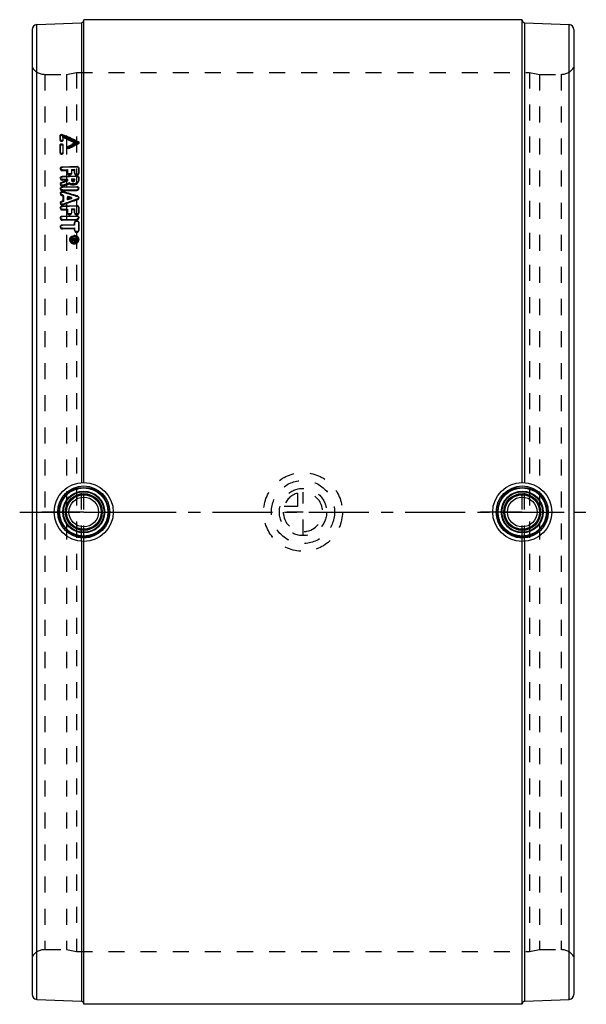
# Model space of a CAD drawing. Header units: millimetres. Extents: x 385 to 615, y 300 to 700.
import ezdxf

# ---------------------------------------------------------------- set-up
doc = ezdxf.new("R2010")
doc.units = ezdxf.units.MM
doc.header["$LTSCALE"] = 65.185185
doc.linetypes.add('CENTER', pattern=[0.6, 0.375, -0.075, 0.075, -0.075])
doc.linetypes.add('HIDDEN', pattern=[0.2, 0.1, -0.1])
for name, color, linetype in [('BOHRUNG', 7, 'CONTINUOUS'), ('KOERPER', 7, 'CONTINUOUS'), ('KONST.EL_MIT_GEO', 7, 'CONTINUOUS'), ('KURVEN', 7, 'CONTINUOUS'), ('L1', 7, 'CONTINUOUS')]:
    doc.layers.add(name, color=color, linetype=linetype)

msp = doc.modelspace()

# ---------------------------------------------------------------- linework, layer by layer
at = {"layer": 'BOHRUNG', "color": 8, "linetype": 'HIDDEN'}
for p, q in [((395.17, 677.8), (404, 677.8)), ((596, 677.8), (604.83, 677.8)), ((395.17, 322.2), (404, 322.2)), ((596, 322.2), (604.83, 322.2))]:
    msp.add_line(p, q, dxfattribs=at)
at = {"layer": 'KOERPER', "color": 7, "linetype": 'Continuous'}
for p, q in [((589, 700), (411, 700)), ((589, 300), (411, 300))]:
    msp.add_line(p, q, dxfattribs=at)
at = {"layer": 'KONST.EL_MIT_GEO', "color": 7, "linetype": 'Continuous'}
for p, q in [((391.91, 698), (410.04, 698.79)), ((391.91, 302), (391.91, 698)), ((410.04, 698.79), (410.04, 511.96)), ((411, 512), (411, 700)), ((589, 512), (589, 700)), ((589.96, 698.79), (589.96, 511.96)), ((589.96, 698.79), (608.09, 698)), ((608.09, 302), (608.09, 698)), ((390, 696), (390, 304)), ((610, 696), (610, 304)), ((401.49, 651.2), (401.49, 653.11)), ((402.3, 653), (402.28, 653.39)), ((402.28, 653.39), (403, 653.07)), ((402.3, 653), (403.02, 652.68)), ((402.48, 652.51), (402.48, 651.24)), ((403.63, 652), (402.48, 652.51)), ((403, 653.07), (403.72, 652.75)), ((403.02, 652.68), (403.75, 652.36)), ((401.49, 645.97), (401.49, 649.27)), ((402.48, 649.3), (402.48, 646)), ((404.56, 648.55), (405.08, 648.82)), ((404.59, 648.17), (404.56, 648.55)), ((404.59, 648.17), (405.62, 648.72)), ((405.08, 648.82), (406.11, 649.36)), ((405.96, 648.47), (405.16, 648.04)), ((405.62, 648.72), (406.31, 649.08)), ((406.36, 648.68), (405.96, 648.47)), ((406.77, 648.89), (406.36, 648.68)), ((407.57, 649.31), (406.77, 648.89)), ((408, 649.54), (407.57, 649.31)), ((407.69, 649.8), (407.67, 650.18)), ((408.38, 649.74), (408, 649.54)), ((408.06, 650.8), (408.78, 650.48)), ((408.08, 650.43), (408.8, 650.1)), ((408.78, 649.95), (408.38, 649.74)), ((408.8, 650.1), (408.78, 650.48)), ((402.34, 640.26), (408.13, 640.44)), ((402.34, 640.26), (402.36, 639.91)), ((408.16, 640.09), (402.36, 639.91)), ((408.13, 640.44), (408.16, 640.09)), ((402.34, 639.06), (404.39, 639.12)), ((402.34, 636.41), (408.13, 636.59)), ((402.34, 636.41), (402.36, 636.07)), ((408.16, 636.25), (402.36, 636.07)), ((404.39, 637.91), (404.39, 639.12)), ((404.39, 639.12), (404.41, 638.77)), ((406.08, 639.17), (407.29, 639.21)), ((406.08, 639.17), (406.08, 637.96)), ((407.29, 637.79), (407.29, 639.21)), ((408.13, 636.59), (408.16, 636.25)), ((408.98, 639.87), (408.98, 637.84)), ((401.98, 633.92), (402, 633.58)), ((402.8, 633.88), (402, 633.58)), ((402.34, 635.18), (404.39, 635.24)), ((402.34, 632.1), (408.13, 632.27)), ((402.34, 632.1), (402.36, 631.77)), ((403.58, 634.52), (404.39, 634.82)), ((404.41, 634.48), (404.14, 634.38)), ((404.39, 634.82), (404.39, 635.24)), ((404.39, 634.82), (404.41, 634.48)), ((404.41, 634.57), (404.41, 634.48)), ((406.08, 635.29), (407.29, 635.33)), ((406.08, 635.29), (406.08, 634.95)), ((407.29, 634.98), (407.29, 635.33)), ((407.29, 634.98), (407.31, 634.64)), ((408.13, 632.27), (408.16, 631.94)), ((408.98, 636), (408.98, 635.03)), ((402.11, 628.92), (402, 628.95)), ((402.69, 628.74), (402.11, 628.92)), ((402.34, 630.83), (408.13, 631)), ((408.16, 631.94), (402.36, 631.77)), ((402.68, 630.15), (402.7, 629.82)), ((402.69, 626.49), (402.69, 628.74)), ((404.39, 628.22), (404.39, 627.12)), ((405.21, 627.97), (404.39, 628.22)), ((408.48, 628.38), (408.5, 628.05)), ((402, 626.24), (402.69, 626.49)), ((402, 626.24), (402.02, 625.92)), ((402.71, 626.18), (402.02, 625.92)), ((402.34, 624.33), (408.13, 624.49)), ((402.34, 624.33), (402.36, 624.02)), ((408.16, 624.18), (402.36, 624.02)), ((402.69, 626.49), (402.71, 626.18)), ((404.39, 627.12), (404.41, 626.8)), ((404.49, 626.83), (404.41, 626.8)), ((405.32, 627.13), (404.49, 626.83)), ((406.03, 627.71), (405.21, 627.97)), ((405.9, 626.24), (405.26, 626.01)), ((406.05, 627.39), (405.32, 627.13)), ((406.54, 626.48), (405.9, 626.24)), ((406.03, 627.71), (406.05, 627.39)), ((408.48, 627.19), (406.54, 626.48)), ((408.13, 624.49), (408.16, 624.18)), ((402.34, 623.01), (404.39, 623.06)), ((402.34, 620.22), (408.13, 620.38)), ((402.34, 620.22), (402.36, 619.92)), ((408.16, 620.08), (402.36, 619.92)), ((404.39, 621.73), (404.39, 623.06)), ((404.39, 623.06), (404.41, 622.75)), ((406.08, 623.11), (407.29, 623.14)), ((406.08, 623.11), (406.08, 621.77)), ((407.29, 621.7), (407.29, 623.14)), ((408.13, 620.38), (408.16, 620.08)), ((408.98, 623.85), (408.98, 621.75)), ((402.34, 618.87), (408.13, 619.02)), ((402.34, 616.68), (407.29, 616.8)), ((402.34, 616.68), (402.36, 616.38)), ((407.31, 616.51), (402.36, 616.38)), ((407.29, 616.8), (407.29, 617.64)), ((407.29, 617.64), (407.31, 617.34)), ((407.29, 616.8), (407.31, 616.51)), ((407.31, 617.34), (407.31, 616.51)), ((408.98, 617.68), (408.98, 614.63)), ((402.34, 615.3), (407.29, 615.43)), ((407.29, 614.59), (407.29, 615.43)), ((405.73, 610.65), (405.74, 610.54)), ((406.15, 611.09), (408.13, 611.14)), ((406.15, 610.85), (406.15, 611.09)), ((406.15, 610.85), (406.98, 610.87)), ((406.15, 610.63), (406.29, 610.66)), ((406.15, 610.39), (406.15, 610.63)), ((406.15, 610.63), (406.17, 610.41)), ((406.25, 610.41), (406.15, 610.39)), ((406.45, 610.45), (406.25, 610.41)), ((406.29, 610.66), (406.84, 610.77)), ((406.75, 610.51), (406.45, 610.45)), ((406.9, 610.54), (406.75, 610.51)), ((406.84, 610.77), (406.98, 610.8)), ((407.04, 610.57), (406.9, 610.54)), ((406.98, 610.8), (406.98, 610.87)), ((406.98, 610.87), (407, 610.57)), ((407.26, 610.84), (407.04, 610.83)), ((407.26, 610.88), (407.85, 610.9)), ((407.26, 610.88), (407.26, 610.76)), ((407.26, 610.76), (407.29, 610.49)), ((407.41, 610.65), (407.71, 610.66)), ((407.41, 610.65), (407.42, 610.5)), ((407.41, 610.41), (407.71, 610.42)), ((407.71, 610.66), (407.73, 610.44)), ((407.85, 610.78), (407.85, 610.9)), ((407.85, 610.9), (407.86, 610.81)), ((408.16, 610.86), (407.85, 610.85)), ((407.85, 610.78), (407.87, 610.5)), ((407.87, 610.62), (407.87, 610.5)), ((408.13, 611.14), (408.13, 610.79)), ((408.56, 610.82), (408.56, 610.87)), ((410.04, 488.04), (410.04, 301.21)), ((411, 300), (411, 488)), ((589, 300), (589, 488)), ((589.96, 488.04), (589.96, 301.21)), ((391.91, 302), (410.04, 301.21)), ((589.96, 301.21), (608.09, 302))]:
    msp.add_line(p, q, dxfattribs=at)
at = {"layer": 'KONST.EL_MIT_GEO', "color": 8, "linetype": 'HIDDEN'}
for p, q in [((395.17, 677.8), (395.17, 322.2)), ((404, 677.8), (408, 678.6)), ((404, 677.8), (404, 322.2)), ((408, 678.6), (408, 321.4)), ((408, 678.6), (592, 678.6)), ((592, 678.6), (592, 321.4)), ((592, 678.6), (596, 677.8)), ((596, 677.8), (596, 322.2)), ((604.83, 677.8), (604.83, 322.2)), ((401.51, 652.72), (401.49, 653.11)), ((401.51, 650.82), (401.51, 652.72)), ((402.5, 652.13), (402.48, 652.51)), ((402.5, 652.13), (402.5, 650.86)), ((401.51, 650.82), (401.49, 651.2)), ((401.51, 648.89), (401.49, 649.27)), ((401.51, 645.6), (401.51, 648.89)), ((402.5, 650.86), (402.48, 651.24)), ((402.5, 648.92), (402.48, 649.3)), ((402.5, 648.92), (402.5, 645.63)), ((404.37, 648.26), (404.39, 647.89)), ((405.18, 647.67), (405.16, 648.04)), ((408.8, 649.57), (408.78, 649.95)), ((409, 649.85), (408.98, 650.23)), ((401.51, 645.6), (401.49, 645.97)), ((402.5, 645.63), (402.48, 646)), ((401.49, 639.61), (401.51, 639.26)), ((402.34, 639.06), (402.36, 638.71)), ((402.36, 638.71), (404.41, 638.77)), ((404.39, 637.91), (404.41, 637.56)), ((404.41, 638.77), (404.41, 637.56)), ((406.08, 639.17), (406.11, 638.82)), ((406.08, 637.96), (406.11, 637.61)), ((406.11, 638.82), (407.31, 638.86)), ((406.11, 637.61), (406.11, 638.82)), ((407.29, 639.21), (407.31, 638.86)), ((407.29, 637.79), (407.31, 637.44)), ((407.31, 638.86), (407.31, 637.44)), ((408.98, 639.87), (409, 639.51)), ((408.98, 637.84), (409, 637.5)), ((409, 637.5), (409, 639.51)), ((401.49, 635.75), (401.51, 635.4)), ((401.49, 633.3), (401.51, 632.97)), ((402.34, 635.18), (402.36, 634.84)), ((402.36, 634.84), (404.41, 634.9)), ((402.7, 632.8), (402.72, 632.47)), ((404.39, 635.24), (404.41, 634.9)), ((404.41, 634.9), (404.41, 634.57)), ((405.09, 633.7), (405.11, 633.36)), ((406.08, 635.29), (406.11, 634.95)), ((406.08, 634.95), (406.11, 634.61)), ((406.11, 634.95), (407.31, 634.99)), ((406.11, 634.61), (406.11, 634.95)), ((407.29, 635.33), (407.31, 634.99)), ((407.31, 634.99), (407.31, 634.64)), ((408.98, 636), (409, 635.65)), ((408.98, 635.03), (409, 634.69)), ((409, 634.69), (409, 635.65)), ((401.49, 631.41), (401.51, 631.08)), ((401.49, 629.5), (401.51, 629.17)), ((402, 628.95), (402.02, 628.63)), ((402.02, 628.63), (402.71, 628.42)), ((402.34, 630.83), (402.36, 630.5)), ((402.36, 630.5), (408.16, 630.67)), ((402.69, 628.74), (402.71, 628.42)), ((402.71, 628.42), (402.71, 626.18)), ((404.39, 628.22), (404.41, 627.9)), ((408.13, 631), (408.16, 630.67)), ((409, 631.36), (408.98, 631.69)), ((401.49, 625.59), (401.51, 625.27)), ((402.68, 625.06), (402.7, 624.74)), ((404.41, 626.8), (404.41, 627.9)), ((408.48, 627.19), (408.5, 626.87)), ((409, 627.51), (408.98, 627.83)), ((401.49, 623.61), (401.51, 623.3)), ((402.34, 623.01), (402.36, 622.7)), ((402.36, 622.7), (404.41, 622.75)), ((404.39, 621.73), (404.41, 621.42)), ((404.41, 622.75), (404.41, 621.42)), ((406.08, 623.11), (406.11, 622.8)), ((406.08, 621.77), (406.11, 621.47)), ((406.11, 622.8), (407.31, 622.83)), ((406.11, 621.47), (406.11, 622.8)), ((407.29, 623.14), (407.31, 622.83)), ((407.29, 621.7), (407.31, 621.39)), ((407.31, 622.83), (407.31, 621.39)), ((408.98, 623.85), (409, 623.54)), ((408.98, 621.75), (409, 621.44)), ((409, 621.44), (409, 623.54)), ((401.49, 619.49), (401.51, 619.19)), ((402.34, 618.87), (402.36, 618.57)), ((402.36, 618.57), (408.16, 618.72)), ((408.13, 619.02), (408.16, 618.72)), ((409, 619.46), (408.98, 619.76)), ((408.98, 617.68), (409, 617.39)), ((409, 614.34), (409, 617.39)), ((401.49, 615.93), (401.51, 615.64)), ((402.34, 615.3), (402.36, 615.01)), ((402.36, 615.01), (407.31, 615.14)), ((407.29, 615.43), (407.31, 615.14)), ((407.29, 614.59), (407.31, 614.3)), ((407.31, 615.14), (407.31, 614.3)), ((408.98, 614.63), (409, 614.34)), ((405.31, 610.62), (405.33, 610.34)), ((405.74, 610.54), (405.75, 610.38)), ((406.15, 611.09), (406.15, 610.63)), ((406.15, 610.39), (406.18, 610.11)), ((407.04, 610.83), (406.18, 610.81)), ((406.18, 610.81), (406.18, 610.58)), ((406.18, 610.58), (407, 610.6)), ((406.26, 610.37), (406.18, 610.35)), ((406.18, 610.35), (406.18, 610.11)), ((406.18, 610.11), (407.07, 610.3)), ((407, 610.52), (406.26, 610.37)), ((407, 610.6), (407, 610.52)), ((407, 610.57), (407, 610.52)), ((407.04, 610.57), (407.07, 610.3)), ((407.26, 610.88), (407.26, 610.76)), ((407.85, 610.85), (407.26, 610.84)), ((407.27, 610.64), (407.29, 610.6)), ((407.29, 610.6), (407.87, 610.62)), ((407.29, 610.49), (407.29, 610.6)), ((407.42, 610.5), (407.43, 610.14)), ((407.73, 610.38), (407.43, 610.37)), ((407.43, 610.14), (407.73, 610.15)), ((407.71, 610.42), (407.73, 610.15)), ((407.86, 610.81), (407.85, 610.78)), ((408.13, 611.14), (408.16, 610.86)), ((408.13, 610.79), (408.16, 610.51)), ((408.16, 610.51), (408.16, 610.86)), ((408.58, 610.59), (408.56, 610.82)), ((409, 610.62), (408.98, 610.9)), ((411, 488), (411, 512)), ((589, 488), (589, 512)), ((410.04, 488.04), (410.04, 511.96)), ((589.96, 488.04), (589.96, 511.96)), ((404, 322.2), (408, 321.4)), ((408, 321.4), (592, 321.4)), ((592, 321.4), (596, 322.2))]:
    msp.add_line(p, q, dxfattribs=at)
at = {"layer": 'KONST.EL_MIT_GEO', "color": 2, "linetype": 'CENTER'}
for p, q in [((411, 500), (394, 500)), ((411, 500), (428, 500)), ((589, 500), (572, 500)), ((589, 500), (606, 500))]:
    msp.add_line(p, q, dxfattribs=at)
at = {"layer": 'KONST.EL_MIT_GEO', "color": 7, "linetype": 'Continuous'}
for centre, radius in [((411, 500), 12), ((589, 500), 12), ((411, 500), 10.57), ((411, 500), 10), ((411, 500), 9.8), ((411, 500), 8.5), ((411, 500), 8.44), ((411, 500), 8.24), ((589, 500), 10.57), ((589, 500), 10), ((589, 500), 9.8), ((589, 500), 8.5), ((589, 500), 8.44), ((589, 500), 8.24), ((411, 500), 7.49), ((411, 500), 7.29), ((411, 500), 7.03), ((411, 500), 6.03), ((589, 500), 7.49), ((589, 500), 7.29), ((589, 500), 7.03), ((589, 500), 6.03)]:
    msp.add_circle(centre, radius, dxfattribs=at)
at = {"layer": 'KONST.EL_MIT_GEO', "color": 8, "linetype": 'HIDDEN'}
for centre in [(411, 500), (589, 500)]:
    msp.add_circle(centre, 10.22, dxfattribs=at)
at = {"layer": 'KONST.EL_MIT_GEO', "color": 7, "linetype": 'Continuous'}
for centre, radius, start, end in [((392, 696), 2, 92.5, 180), ((410, 699.79), 1, 272.5, 340.5556), ((590, 699.79), 1, 180, 267.5), ((608, 696), 2, 0, 87.5), ((178.4, 144.52), 555.94, 65.7641, 66.0902), ((178.48, 142.95), 557, 65.819, 66.1443), ((174.38, 138.98), 561.91, 65.4703, 65.9216), ((757.54, -19.65), 755.7, 117.57953, 117.71228), ((757.61, -21.61), 757.13, 117.52692, 117.64464), ((175.95, 139.06), 561.93, 65.6028, 65.7644), ((176.03, 137.5), 562.98, 65.6581, 65.8193), ((408.55, 650.39), 0.496, 297.5664, 305.7069), ((408.19, 638.93), 1.15, 77.19, 91.7843), ((401.92, 639.64), 0.426, 183.5741, 194.2004), ((408.19, 635.12), 1.13, 76.7653, 91.7281), ((401.94, 635.77), 0.448, 183.6662, 193.8408), ((401.96, 631.44), 0.473, 183.7776, 193.4788), ((-22.18, -770.77), 1463.93, 72.89155, 73.12877), ((-20.89, -770.8), 1463.28, 73.02428, 73.17294), ((408.1, 632.1), 1.11, 271.6915, 279.7108), ((408.19, 630.83), 1.11, 83.8697, 91.6419), ((408.25, 627.24), 0.848, 64.2339, 72.9338), ((408.18, 623.12), 1.06, 75.5596, 91.5504), ((408.17, 628.03), 0.897, 290.1263, 298.1597), ((402, 623.65), 0.514, 184.0014, 192.9174), ((408.18, 619.04), 1.04, 83.2096, 91.4874), ((402.02, 619.53), 0.536, 184.133, 192.6594), ((408.11, 620.06), 1.04, 271.5469, 280.0805), ((402.04, 615.97), 0.553, 184.2548, 192.4551), ((407.2, 610.12), 2.17, 78.8012, 91.3562), ((407.22, 609.84), 2.16, 83.9878, 91.3886), ((406.54, 610.72), 1.24, 184.4506, 190.7308), ((406.79, 610.37), 1.48, 145.2197, 154.7558), ((406.73, 610.79), 1.44, 208.0864, 213.3018), ((406.76, 610.8), 1.47, 213.293, 216.1128), ((406.86, 610.59), 1.58, 138.9132, 146.8561), ((406.8, 610.83), 1.52, 216.1394, 224.0909), ((406.88, 610.31), 1.58, 136.2725, 145.2226), ((406.91, 610.55), 1.65, 131.1865, 138.913), ((406.72, 610.73), 0.987, 165.3123, 184.244), ((406.73, 610.45), 0.976, 184.2412, 195.468), ((406.79, 610.76), 1.07, 206.3721, 211.4197), ((406.87, 610.52), 1.14, 215.535, 223.4321), ((407.01, 610.99), 1.38, 234.3328, 242.4385), ((407.18, 610.27), 1.66, 105.9269, 112.9594), ((407.09, 611.37), 2.14, 258.6155, 278.0045), ((407.11, 611.24), 1.65, 256.954, 271.3237), ((407.13, 610.97), 1.66, 256.824, 271.3273), ((407.18, 610.27), 1.67, 77.1086, 91.3591), ((407.13, 610.97), 1.66, 285.744, 292.6888), ((407.7, 610.9), 0.474, 297.4028, 305.9553), ((407.44, 610.72), 1.14, 36.4589, 45.8133), ((407.37, 610.62), 1.23, 316.477, 323.8863), ((407.49, 610.75), 1.08, 26.4909, 36.4544), ((407.55, 610.78), 1.01, 16.3239, 26.4757), ((407.36, 610.97), 1.66, 311.4248, 319.1263), ((407.52, 610.81), 1.04, 339.4111, 345.3254), ((407.58, 610.79), 0.981, 345.3465, 16.2377), ((407.59, 610.52), 0.984, 344.7086, 4.2061), ((407.51, 610.7), 1.49, 33.7464, 44.327), ((407.56, 610.43), 1.47, 36.1261, 45.0853), ((407.41, 610.93), 1.6, 319.1257, 327.0237), ((407.57, 610.74), 1.42, 28.1946, 33.7006), ((392, 304), 2, 180, 267.5), ((608, 304), 2, 272.5, 360), ((410, 300.21), 1, 19.4444, 87.5), ((590, 300.21), 1, 92.5, 180)]:
    msp.add_arc(centre, radius, start, end, dxfattribs=at)
at = {"layer": 'KONST.EL_MIT_GEO', "color": 8, "linetype": 'HIDDEN'}
for centre, radius, start, end in [((410, 699.79), 1, 340.5556, 360), ((395.17, 683.8), 6, 210.5529, 270), ((604.83, 683.8), 6, 270, 329.4471), ((175.12, 138.88), 561.36, 65.5253, 66.1057), ((763.24, -28.94), 765.51, 117.58163, 117.88808), ((401.98, 633), 0.473, 171.7954, 183.4489), ((402.01, 632.99), 0.497, 162.8316, 171.7625), ((402, 629.21), 0.487, 164.5357, 184.1526), ((402.03, 625.31), 0.516, 170.5427, 183.7059), ((1295.29, -1800.65), 2584.43, 110.06774, 110.20461), ((406.6, 610.44), 1.27, 174.8082, 184.2275), ((407.74, 610.53), 1.27, 4.2234, 10.0106), ((395.17, 316.2), 6, 90, 149.4471), ((604.83, 316.2), 6, 30.5529, 90), ((410, 300.21), 1, 0, 19.4444)]:
    msp.add_arc(centre, radius, start, end, dxfattribs=at)
at = {"layer": 'KONST.EL_MIT_GEO', "color": 7, "linetype": 'Continuous'}
for points, knots in [([(401.49, 653.11), (401.49, 653.24), (401.8, 653.48), (402.12, 653.46), (402.28, 653.39)], [0, 0, 0, 0, 0.435025, 1, 1, 1, 1]), ([(401.51, 652.72), (401.51, 652.86), (401.82, 653.09), (402.14, 653.07), (402.3, 653)], [0, 0, 0, 0, 0.435091, 1, 1, 1, 1]), ([(401.5, 651.15), (401.49, 651.16), (401.49, 651.18), (401.49, 651.19), (401.49, 651.2)], [0, 0, 0, 0, 0.503178, 1, 1, 1, 1]), ([(401.49, 649.27), (401.49, 649.47), (401.97, 649.73), (402.48, 649.49), (402.48, 649.3)], [0, 0, 0, 0, 0.507786, 1, 1, 1, 1]), ([(402.48, 651.24), (402.48, 651.05), (402.02, 650.8), (401.55, 650.96), (401.5, 651.15)], [0, 0, 0, 0, 0.489336, 1, 1, 1, 1]), ([(401.51, 648.89), (401.51, 649.08), (401.96, 649.33), (402.42, 649.18), (402.49, 649)], [0, 0, 0, 0, 0.484649, 1, 1, 1, 1]), ([(404.37, 648.26), (404.36, 648.35), (404.43, 648.47), (404.53, 648.53), (404.56, 648.55)], [0, 0, 0, 0, 0.709959, 1, 1, 1, 1]), ([(405.16, 648.04), (405.08, 648), (404.91, 647.96), (404.61, 647.97), (404.37, 648.13), (404.37, 648.26)], [0, 0, 0, 0, 0.281604, 0.568688, 1, 1, 1, 1]), ([(408.78, 650.48), (408.81, 650.46), (408.9, 650.41), (408.98, 650.31), (408.98, 650.23)], [0, 0, 0, 0, 0.288291, 1, 1, 1, 1]), ([(408.98, 650.23), (408.99, 650.16), (408.94, 650.06), (408.86, 650), (408.84, 649.99)], [0, 0, 0, 0, 0.715273, 1, 1, 1, 1]), ([(401.5, 645.91), (401.49, 645.91), (401.49, 645.93), (401.49, 645.96), (401.49, 645.97)], [0, 0, 0, 0, 0.502842, 1, 1, 1, 1]), ([(402.48, 646), (402.48, 645.81), (402.03, 645.54), (401.55, 645.72), (401.5, 645.91)], [0, 0, 0, 0, 0.490827, 1, 1, 1, 1]), ([(401.49, 639.61), (401.48, 639.78), (401.73, 640.16), (402.12, 640.26), (402.34, 640.26)], [0, 0, 0, 0, 0.440174, 1, 1, 1, 1]), ([(408.13, 640.44), (408.34, 640.45), (408.73, 640.38), (408.98, 640.03), (408.98, 639.87)], [0, 0, 0, 0, 0.560077, 1, 1, 1, 1]), ([(408.98, 639.64), (408.97, 639.69), (408.86, 639.9), (408.62, 640.02), (408.45, 640.06)], [0, 0, 0, 0, 0.224368, 1, 1, 1, 1]), ([(401.49, 635.75), (401.48, 635.92), (401.72, 636.31), (402.12, 636.41), (402.34, 636.41)], [0, 0, 0, 0, 0.444446, 1, 1, 1, 1]), ([(402.34, 639.06), (402.15, 639.05), (401.8, 639.11), (401.54, 639.39), (401.5, 639.53)], [0, 0, 0, 0, 0.55178, 1, 1, 1, 1]), ([(401.82, 639.76), (401.79, 639.74), (401.67, 639.65), (401.57, 639.53), (401.54, 639.43)], [0, 0, 0, 0, 0.272341, 1, 1, 1, 1]), ([(406.08, 637.96), (406.08, 637.63), (405.32, 637.11), (404.49, 637.46), (404.4, 637.8)], [0, 0, 0, 0, 0.49259, 1, 1, 1, 1]), ([(408.98, 637.84), (408.98, 637.51), (408.22, 636.99), (407.39, 637.35), (407.3, 637.68)], [0, 0, 0, 0, 0.492641, 1, 1, 1, 1]), ([(408.13, 636.59), (408.34, 636.6), (408.73, 636.52), (408.98, 636.16), (408.98, 636)], [0, 0, 0, 0, 0.555643, 1, 1, 1, 1]), ([(408.98, 635.78), (408.97, 635.84), (408.86, 636.05), (408.63, 636.17), (408.45, 636.22)], [0, 0, 0, 0, 0.226768, 1, 1, 1, 1]), ([(401.49, 633.3), (401.48, 633.43), (401.59, 633.71), (401.84, 633.87), (401.98, 633.92)], [0, 0, 0, 0, 0.458269, 1, 1, 1, 1]), ([(401.49, 631.41), (401.48, 631.59), (401.71, 631.99), (402.12, 632.09), (402.34, 632.1)], [0, 0, 0, 0, 0.448904, 1, 1, 1, 1]), ([(402.7, 632.8), (402.57, 632.75), (402.3, 632.72), (401.91, 632.79), (401.6, 632.98), (401.5, 633.2), (401.49, 633.3)], [0, 0, 0, 0, 0.275658, 0.545454, 0.789109, 1, 1, 1, 1]), ([(402.34, 635.18), (402.15, 635.17), (401.8, 635.24), (401.54, 635.52), (401.5, 635.67)], [0, 0, 0, 0, 0.548164, 1, 1, 1, 1]), ([(401.8, 635.9), (401.77, 635.88), (401.66, 635.8), (401.57, 635.67), (401.53, 635.58)], [0, 0, 0, 0, 0.270251, 1, 1, 1, 1]), ([(402, 633.58), (401.94, 633.56), (401.75, 633.47), (401.58, 633.29), (401.53, 633.14)], [0, 0, 0, 0, 0.276666, 1, 1, 1, 1]), ([(407.89, 633.56), (407.67, 633.45), (406.76, 633.15), (405.68, 633.3), (405.09, 633.7)], [0, 0, 0, 0, 0.256282, 1, 1, 1, 1]), ([(406.08, 634.95), (406.08, 634.83), (406.21, 634.64), (406.46, 634.54), (406.76, 634.51), (407.11, 634.6), (407.29, 634.86), (407.29, 634.98)], [0, 0, 0, 0, 0.219517, 0.352775, 0.496458, 0.773635, 1, 1, 1, 1]), ([(406.19, 634.39), (406.26, 634.3), (406.49, 634.18), (406.86, 634.18), (407.19, 634.33), (407.31, 634.54), (407.31, 634.64)], [0, 0, 0, 0, 0.246368, 0.524224, 0.78381, 1, 1, 1, 1]), ([(408.98, 635.03), (408.98, 634.74), (408.73, 634.1), (408.2, 633.71), (407.89, 633.56)], [0, 0, 0, 0, 0.462666, 1, 1, 1, 1]), ([(408.13, 632.27), (408.34, 632.28), (408.72, 632.2), (408.97, 631.85), (408.98, 631.69)], [0, 0, 0, 0, 0.549519, 1, 1, 1, 1]), ([(401.49, 629.5), (401.48, 629.61), (401.56, 629.85), (401.87, 630.08), (402.26, 630.2), (402.54, 630.19), (402.68, 630.15)], [0, 0, 0, 0, 0.212701, 0.457443, 0.727153, 1, 1, 1, 1]), ([(402, 628.95), (401.86, 628.99), (401.62, 629.12), (401.5, 629.38), (401.49, 629.5)], [0, 0, 0, 0, 0.535459, 1, 1, 1, 1]), ([(402.34, 630.83), (402.15, 630.83), (401.79, 630.89), (401.54, 631.18), (401.5, 631.33)], [0, 0, 0, 0, 0.544364, 1, 1, 1, 1]), ([(402.7, 629.82), (402.58, 629.86), (402.15, 629.9), (401.61, 629.64), (401.53, 629.34)], [0, 0, 0, 0, 0.275494, 1, 1, 1, 1]), ([(408.96, 631.52), (408.94, 631.58), (408.79, 631.8), (408.51, 631.91), (408.31, 631.93)], [0, 0, 0, 0, 0.22691, 1, 1, 1, 1]), ([(408.48, 628.38), (408.54, 628.36), (408.78, 628.25), (408.97, 628.01), (408.98, 627.83)], [0, 0, 0, 0, 0.281251, 1, 1, 1, 1]), ([(408.98, 631.69), (408.98, 631.64), (408.96, 631.4), (408.77, 631.21), (408.61, 631.12)], [0, 0, 0, 0, 0.232442, 1, 1, 1, 1]), ([(401.49, 625.59), (401.48, 625.72), (401.59, 626.02), (401.85, 626.19), (402, 626.24)], [0, 0, 0, 0, 0.463871, 1, 1, 1, 1]), ([(401.49, 623.61), (401.48, 623.8), (401.7, 624.21), (402.12, 624.33), (402.34, 624.33)], [0, 0, 0, 0, 0.456146, 1, 1, 1, 1]), ([(402.68, 625.06), (402.44, 624.97), (402.01, 624.99), (401.6, 625.26), (401.5, 625.48), (401.49, 625.59)], [0, 0, 0, 0, 0.535108, 0.781464, 1, 1, 1, 1]), ([(402.02, 625.92), (401.95, 625.9), (401.73, 625.79), (401.55, 625.57), (401.52, 625.39)], [0, 0, 0, 0, 0.277261, 1, 1, 1, 1]), ([(402.36, 624.02), (402.17, 624.02), (401.81, 623.92), (401.57, 623.62), (401.53, 623.46)], [0, 0, 0, 0, 0.534972, 1, 1, 1, 1]), ([(408.13, 624.49), (408.34, 624.5), (408.75, 624.41), (408.98, 624.03), (408.98, 623.85)], [0, 0, 0, 0, 0.54353, 1, 1, 1, 1]), ([(408.98, 623.68), (408.97, 623.73), (408.87, 623.96), (408.63, 624.1), (408.45, 624.15)], [0, 0, 0, 0, 0.233198, 1, 1, 1, 1]), ([(401.49, 619.49), (401.48, 619.67), (401.7, 620.09), (402.12, 620.22), (402.34, 620.22)], [0, 0, 0, 0, 0.459613, 1, 1, 1, 1]), ([(402.34, 623.01), (402.15, 623), (401.79, 623.08), (401.54, 623.38), (401.5, 623.53)], [0, 0, 0, 0, 0.538135, 1, 1, 1, 1]), ([(406.08, 621.77), (406.08, 621.6), (405.88, 621.24), (405.32, 621.04), (404.72, 621.13), (404.44, 621.44), (404.4, 621.61)], [0, 0, 0, 0, 0.229744, 0.4966, 0.767189, 1, 1, 1, 1]), ([(408.98, 621.75), (408.98, 621.58), (408.78, 621.21), (408.21, 621.01), (407.62, 621.1), (407.34, 621.41), (407.3, 621.58)], [0, 0, 0, 0, 0.229797, 0.496612, 0.767158, 1, 1, 1, 1]), ([(408.13, 620.38), (408.34, 620.38), (408.73, 620.29), (408.97, 619.93), (408.98, 619.76)], [0, 0, 0, 0, 0.538708, 1, 1, 1, 1]), ([(408.97, 619.6), (408.95, 619.67), (408.81, 619.91), (408.52, 620.04), (408.31, 620.07)], [0, 0, 0, 0, 0.232649, 1, 1, 1, 1]), ([(401.49, 615.93), (401.48, 616.12), (401.69, 616.54), (402.12, 616.67), (402.34, 616.68)], [0, 0, 0, 0, 0.462424, 1, 1, 1, 1]), ([(402.34, 618.87), (402.15, 618.87), (401.78, 618.95), (401.54, 619.25), (401.5, 619.41)], [0, 0, 0, 0, 0.535129, 1, 1, 1, 1]), ([(402.36, 619.92), (402.17, 619.92), (401.81, 619.82), (401.56, 619.51), (401.52, 619.35)], [0, 0, 0, 0, 0.532668, 1, 1, 1, 1]), ([(402.36, 616.38), (402.17, 616.38), (401.8, 616.27), (401.56, 615.96), (401.52, 615.79)], [0, 0, 0, 0, 0.530834, 1, 1, 1, 1]), ([(407.29, 617.64), (407.29, 617.82), (407.52, 618.21), (408.13, 618.4), (408.75, 618.25), (408.98, 617.86), (408.98, 617.68)], [0, 0, 0, 0, 0.234314, 0.50458, 0.771497, 1, 1, 1, 1]), ([(408.42, 618.01), (408.17, 618.07), (407.65, 618.03), (407.31, 617.56), (407.31, 617.34)], [0, 0, 0, 0, 0.536783, 1, 1, 1, 1]), ([(408.98, 619.76), (408.99, 619.6), (408.83, 619.23), (408.48, 619.07), (408.29, 619.04)], [0, 0, 0, 0, 0.462336, 1, 1, 1, 1]), ([(408.98, 617.53), (408.97, 617.59), (408.86, 617.82), (408.61, 617.97), (408.42, 618.01)], [0, 0, 0, 0, 0.235352, 1, 1, 1, 1]), ([(402.34, 615.3), (402.15, 615.3), (401.78, 615.38), (401.54, 615.69), (401.5, 615.85)], [0, 0, 0, 0, 0.532681, 1, 1, 1, 1]), ([(408.98, 614.63), (408.98, 614.45), (408.78, 614.08), (408.21, 613.87), (407.62, 613.97), (407.34, 614.29), (407.3, 614.46)], [0, 0, 0, 0, 0.232847, 0.497438, 0.765086, 1, 1, 1, 1]), ([(407.62, 612.24), (407.71, 612.22), (408.06, 612.13), (408.39, 611.94), (408.58, 611.74)], [0, 0, 0, 0, 0.261704, 1, 1, 1, 1]), ([(406.67, 609.27), (406.58, 609.29), (406.23, 609.39), (405.89, 609.58), (405.71, 609.77)], [0, 0, 0, 0, 0.261321, 1, 1, 1, 1]), ([(406.62, 611.92), (406.54, 611.89), (406.21, 611.78), (405.91, 611.59), (405.74, 611.4)], [0, 0, 0, 0, 0.259308, 1, 1, 1, 1]), ([(406.53, 611.8), (406.43, 611.76), (406.1, 611.58), (405.83, 611.25), (405.76, 610.98)], [0, 0, 0, 0, 0.268867, 1, 1, 1, 1]), ([(406.05, 609.74), (406.18, 609.6), (406.42, 609.45), (406.68, 609.37), (406.75, 609.35)], [0, 0, 0, 0, 0.738886, 1, 1, 1, 1]), ([(408.41, 611.63), (408.34, 611.68), (408.05, 611.86), (407.7, 611.96), (407.44, 611.99)], [0, 0, 0, 0, 0.24226, 1, 1, 1, 1])]:
    msp.add_open_spline(points, degree=3, knots=knots, dxfattribs=at)
at = {"layer": 'KONST.EL_MIT_GEO', "color": 8, "linetype": 'HIDDEN'}
for points, knots in [([(402.5, 650.86), (402.5, 650.66), (402.02, 650.4), (401.51, 650.63), (401.51, 650.82)], [0, 0, 0, 0, 0.50661, 1, 1, 1, 1]), ([(409, 649.85), (409, 649.83), (408.99, 649.71), (408.88, 649.62), (408.8, 649.57)], [0, 0, 0, 0, 0.222923, 1, 1, 1, 1]), ([(402.5, 645.63), (402.5, 645.43), (402.02, 645.15), (401.51, 645.4), (401.51, 645.6)], [0, 0, 0, 0, 0.506505, 1, 1, 1, 1]), ([(405.18, 647.67), (405.1, 647.63), (404.93, 647.59), (404.63, 647.6), (404.39, 647.76), (404.39, 647.89)], [0, 0, 0, 0, 0.282397, 0.569855, 1, 1, 1, 1]), ([(401.51, 639.26), (401.52, 639.1), (401.78, 638.77), (402.16, 638.7), (402.36, 638.71)], [0, 0, 0, 0, 0.441996, 1, 1, 1, 1]), ([(404.41, 637.56), (404.41, 637.4), (404.59, 637.14), (404.94, 637), (405.36, 636.95), (405.85, 637.08), (406.11, 637.44), (406.11, 637.61)], [0, 0, 0, 0, 0.217973, 0.352083, 0.496654, 0.775409, 1, 1, 1, 1]), ([(407.31, 637.44), (407.31, 637.28), (407.49, 637.02), (407.84, 636.88), (408.26, 636.84), (408.75, 636.97), (409, 637.33), (409, 637.5)], [0, 0, 0, 0, 0.218093, 0.35216, 0.496667, 0.775303, 1, 1, 1, 1]), ([(401.51, 635.4), (401.52, 635.24), (401.78, 634.9), (402.16, 634.83), (402.36, 634.84)], [0, 0, 0, 0, 0.446301, 1, 1, 1, 1]), ([(401.51, 632.97), (401.52, 632.87), (401.62, 632.65), (401.93, 632.46), (402.32, 632.38), (402.59, 632.42), (402.72, 632.47)], [0, 0, 0, 0, 0.210057, 0.453644, 0.723657, 1, 1, 1, 1]), ([(405.11, 633.36), (405.46, 633.13), (406.31, 632.86), (407.59, 633), (408.66, 633.61), (409, 634.35), (409, 634.69)], [0, 0, 0, 0, 0.259988, 0.535567, 0.787736, 1, 1, 1, 1]), ([(401.51, 631.08), (401.52, 630.92), (401.77, 630.57), (402.16, 630.5), (402.36, 630.5)], [0, 0, 0, 0, 0.450786, 1, 1, 1, 1]), ([(401.51, 629.17), (401.52, 629.05), (401.64, 628.8), (401.89, 628.67), (402.02, 628.63)], [0, 0, 0, 0, 0.464513, 1, 1, 1, 1]), ([(408.16, 630.67), (408.37, 630.68), (408.78, 630.79), (409.01, 631.18), (409, 631.36)], [0, 0, 0, 0, 0.550644, 1, 1, 1, 1]), ([(401.51, 625.27), (401.52, 625.17), (401.62, 624.95), (402.03, 624.68), (402.46, 624.65), (402.7, 624.74)], [0, 0, 0, 0, 0.217656, 0.463951, 1, 1, 1, 1]), ([(408.5, 626.87), (408.64, 626.92), (408.89, 627.08), (409.01, 627.38), (409, 627.51)], [0, 0, 0, 0, 0.537695, 1, 1, 1, 1]), ([(401.51, 623.3), (401.52, 623.13), (401.77, 622.78), (402.16, 622.69), (402.36, 622.7)], [0, 0, 0, 0, 0.458051, 1, 1, 1, 1]), ([(404.41, 621.42), (404.41, 621.25), (404.64, 620.86), (405.26, 620.72), (405.87, 620.9), (406.11, 621.29), (406.11, 621.47)], [0, 0, 0, 0, 0.226892, 0.495585, 0.767258, 1, 1, 1, 1]), ([(407.31, 621.39), (407.31, 621.22), (407.54, 620.84), (408.16, 620.7), (408.77, 620.87), (409, 621.26), (409, 621.44)], [0, 0, 0, 0, 0.226946, 0.49559, 0.767214, 1, 1, 1, 1]), ([(401.51, 619.19), (401.52, 619.02), (401.76, 618.66), (402.16, 618.57), (402.36, 618.57)], [0, 0, 0, 0, 0.46152, 1, 1, 1, 1]), ([(408.16, 618.72), (408.37, 618.73), (408.8, 618.86), (409.02, 619.27), (409, 619.46)], [0, 0, 0, 0, 0.540002, 1, 1, 1, 1]), ([(401.51, 615.64), (401.53, 615.46), (401.76, 615.1), (402.16, 615.01), (402.36, 615.01)], [0, 0, 0, 0, 0.464326, 1, 1, 1, 1]), ([(407.31, 614.3), (407.31, 614.12), (407.53, 613.73), (408.16, 613.57), (408.77, 613.76), (409, 614.16), (409, 614.34)], [0, 0, 0, 0, 0.229931, 0.495843, 0.764567, 1, 1, 1, 1]), ([(405.33, 610.34), (405.36, 609.96), (405.86, 609.16), (406.73, 608.95), (407.17, 608.96)], [0, 0, 0, 0, 0.468075, 1, 1, 1, 1]), ([(407.17, 611.65), (406.8, 611.64), (406.08, 611.41), (405.73, 610.7), (405.76, 610.38)], [0, 0, 0, 0, 0.533885, 1, 1, 1, 1]), ([(408.58, 610.59), (408.55, 610.88), (408.17, 611.5), (407.5, 611.66), (407.17, 611.65)], [0, 0, 0, 0, 0.467481, 1, 1, 1, 1]), ([(407.17, 608.96), (407.64, 608.97), (408.38, 609.23), (408.93, 609.97), (409.01, 610.41), (409, 610.62)], [0, 0, 0, 0, 0.52685, 0.770747, 1, 1, 1, 1]), ([(407.29, 610.49), (407.29, 610.48), (407.29, 610.45), (407.3, 610.43), (407.3, 610.42)], [0, 0, 0, 0, 0.479139, 1, 1, 1, 1]), ([(407.3, 610.42), (407.32, 610.4), (407.36, 610.38), (407.39, 610.4), (407.4, 610.4)], [0, 0, 0, 0, 0.681786, 1, 1, 1, 1]), ([(407.73, 610.15), (407.84, 610.15), (408.04, 610.22), (408.16, 610.41), (408.16, 610.51)], [0, 0, 0, 0, 0.530863, 1, 1, 1, 1]), ([(407.73, 610.38), (407.76, 610.38), (407.81, 610.39), (407.86, 610.44), (407.85, 610.47), (407.84, 610.48)], [0, 0, 0, 0, 0.548625, 0.763684, 1, 1, 1, 1])]:
    msp.add_open_spline(points, degree=3, knots=knots, dxfattribs=at)
for points in [[(402.49, 649), (402.5, 648.97), (402.5, 648.95), (402.5, 648.92)], [(404.39, 647.89), (404.38, 647.98), (404.44, 648.06), (404.5, 648.12)], [(408.8, 650.1), (408.84, 650.08), (408.87, 650.06), (408.9, 650.04)], [(408.9, 650.04), (408.95, 649.99), (409, 649.92), (409, 649.85)], [(401.54, 639.43), (401.52, 639.38), (401.51, 639.32), (401.51, 639.26)], [(409, 639.51), (409, 639.56), (409, 639.6), (408.98, 639.64)], [(401.53, 635.58), (401.52, 635.52), (401.51, 635.46), (401.51, 635.4)], [(402.72, 632.47), (403.52, 632.77), (404.31, 633.06), (405.11, 633.36)], [(409, 635.65), (409, 635.7), (409, 635.74), (408.98, 635.78)], [(401.53, 631.25), (401.52, 631.2), (401.51, 631.14), (401.51, 631.08)], [(409, 631.36), (409, 631.41), (408.98, 631.47), (408.96, 631.52)], [(404.41, 627.9), (404.96, 627.73), (405.5, 627.56), (406.05, 627.39)], [(409, 627.51), (409, 627.58), (408.98, 627.65), (408.94, 627.71)], [(401.53, 623.46), (401.51, 623.41), (401.51, 623.36), (401.51, 623.3)], [(409, 623.54), (409, 623.59), (409, 623.63), (408.98, 623.68)], [(401.52, 619.35), (401.51, 619.29), (401.51, 619.24), (401.51, 619.19)], [(409, 619.46), (409, 619.51), (408.99, 619.56), (408.97, 619.6)], [(409, 617.39), (409, 617.44), (409, 617.48), (408.98, 617.53)], [(401.52, 615.79), (401.51, 615.74), (401.51, 615.69), (401.51, 615.64)], [(407.07, 610.3), (407.14, 610.19), (407.3, 610.13), (407.43, 610.14)]]:
    msp.add_open_spline(points, degree=3, dxfattribs=at)
at = {"layer": 'KONST.EL_MIT_GEO', "color": 7, "linetype": 'Continuous'}
for points in [[(404.5, 648.12), (404.53, 648.14), (404.55, 648.16), (404.59, 648.17)], [(402.36, 636.07), (402.17, 636.07), (401.96, 636.01), (401.8, 635.9)], [(402.36, 639.91), (402.17, 639.9), (401.98, 639.85), (401.82, 639.76)], [(404.4, 637.8), (404.39, 637.83), (404.39, 637.87), (404.39, 637.91)], [(407.3, 637.68), (407.29, 637.72), (407.29, 637.75), (407.29, 637.79)], [(401.98, 633.92), (402.51, 634.12), (403.05, 634.32), (403.58, 634.52)], [(405.09, 633.7), (404.29, 633.4), (403.49, 633.1), (402.7, 632.8)], [(404.14, 634.38), (403.7, 634.21), (403.25, 634.05), (402.8, 633.88)], [(406.11, 634.61), (406.11, 634.53), (406.14, 634.45), (406.19, 634.39)], [(401.77, 631.58), (401.66, 631.5), (401.57, 631.38), (401.53, 631.25)], [(402.36, 631.77), (402.15, 631.76), (401.94, 631.7), (401.77, 631.58)], [(408.5, 628.05), (407.78, 628.28), (407.05, 628.5), (406.33, 628.72)], [(408.61, 631.12), (408.51, 631.07), (408.4, 631.03), (408.29, 631.01)], [(408.94, 627.71), (408.87, 627.84), (408.75, 627.94), (408.62, 628.01)], [(405.26, 626.01), (404.4, 625.69), (403.54, 625.37), (402.68, 625.06)], [(404.39, 627.12), (404.93, 627.32), (405.48, 627.52), (406.03, 627.71)], [(408.85, 627.46), (408.78, 627.37), (408.69, 627.29), (408.59, 627.24)], [(408.98, 627.83), (408.99, 627.7), (408.93, 627.56), (408.85, 627.46)], [(404.4, 621.61), (404.39, 621.65), (404.39, 621.69), (404.39, 621.73)], [(407.3, 621.58), (407.29, 621.62), (407.29, 621.66), (407.29, 621.7)], [(405.83, 611.79), (405.94, 611.89), (406.08, 611.98), (406.22, 612.05)], [(406.22, 612.05), (406.5, 612.19), (406.83, 612.27), (407.14, 612.28)], [(407.17, 612), (406.98, 612), (406.8, 611.97), (406.62, 611.92)], [(407.3, 614.46), (407.29, 614.5), (407.29, 614.54), (407.29, 614.59)], [(405.31, 610.62), (405.3, 610.78), (405.32, 610.93), (405.36, 611.08)], [(405.46, 610.11), (405.4, 610.23), (405.35, 610.36), (405.33, 610.49)], [(405.46, 611), (405.39, 610.86), (405.35, 610.71), (405.34, 610.55)], [(405.36, 611.08), (405.4, 611.22), (405.46, 611.34), (405.54, 611.46)], [(405.73, 610.65), (405.74, 610.53), (405.78, 610.4), (405.84, 610.29)], [(405.79, 610.19), (405.82, 610.07), (405.88, 609.96), (405.95, 609.86)], [(405.88, 610.2), (405.96, 610.07), (406.07, 609.95), (406.2, 609.86)], [(406.37, 609.76), (406.48, 609.7), (406.61, 609.66), (406.73, 609.63)], [(407.14, 611.93), (407, 611.93), (406.86, 611.91), (406.72, 611.87)], [(407.14, 610.49), (407.1, 610.51), (407.07, 610.54), (407.04, 610.57)], [(407.26, 610.43), (407.22, 610.45), (407.18, 610.46), (407.14, 610.49)], [(407.14, 609.58), (407.29, 609.59), (407.43, 609.61), (407.57, 609.65)], [(407.17, 609.31), (407.31, 609.31), (407.45, 609.33), (407.58, 609.37)], [(407.26, 610.76), (407.26, 610.7), (407.34, 610.65), (407.41, 610.65)], [(407.41, 610.41), (407.36, 610.41), (407.31, 610.42), (407.26, 610.43)], [(408.07, 609.46), (407.86, 609.36), (407.62, 609.28), (407.39, 609.25)], [(408.09, 611.66), (407.93, 611.77), (407.74, 611.85), (407.56, 611.89)], [(407.57, 609.65), (407.7, 609.69), (407.83, 609.74), (407.94, 609.81)], [(407.71, 610.66), (407.77, 610.66), (407.85, 610.72), (407.85, 610.78)], [(407.78, 610.43), (407.76, 610.43), (407.73, 610.42), (407.71, 610.42)], [(407.77, 609.44), (407.96, 609.52), (408.13, 609.63), (408.27, 609.77)], [(407.92, 610.48), (407.88, 610.46), (407.83, 610.44), (407.78, 610.43)], [(407.94, 609.81), (408.06, 609.88), (408.17, 609.96), (408.26, 610.06)], [(408.13, 610.79), (408.13, 610.68), (408.06, 610.58), (407.98, 610.51)], [(408.46, 609.73), (408.34, 609.62), (408.21, 609.53), (408.07, 609.46)], [(408.23, 611.54), (408.19, 611.58), (408.14, 611.62), (408.09, 611.66)], [(408.26, 610.06), (408.36, 610.17), (408.44, 610.3), (408.49, 610.44)], [(408.37, 609.9), (408.45, 610), (408.51, 610.13), (408.54, 610.26)], [(408.6, 611.47), (408.54, 611.53), (408.48, 611.58), (408.41, 611.63)], [(408.98, 610.75), (408.95, 610.94), (408.86, 611.14), (408.75, 611.3)], [(408.93, 610.44), (408.89, 610.31), (408.83, 610.18), (408.75, 610.06)], [(408.83, 611.41), (408.91, 611.26), (408.96, 611.08), (408.98, 610.9)], [(408.98, 610.9), (408.99, 610.75), (408.97, 610.59), (408.93, 610.44)]]:
    msp.add_open_spline(points, degree=3, dxfattribs=at)
at = {"layer": 'KURVEN', "color": 8, "linetype": 'HIDDEN'}
for p, q in [((500, 490.4), (500, 508)), ((497.8, 507.69), (497.8, 502.2)), ((500, 500), (490.4, 500)), ((497.8, 502.2), (492.31, 502.2))]:
    msp.add_line(p, q, dxfattribs=at)
for radius in [16, 12.8, 9.6]:
    msp.add_circle((500, 500), radius, dxfattribs=at)
for start, end in [(180, 90), (105.962, 164.038)]:
    msp.add_arc((500, 500), 8, start, end, dxfattribs=at)
at = {"layer": 'L1', "color": 2, "linetype": 'CENTER'}
msp.add_line((385, 500), (615, 500), dxfattribs=at)

doc.saveas('drawing.dxf')
